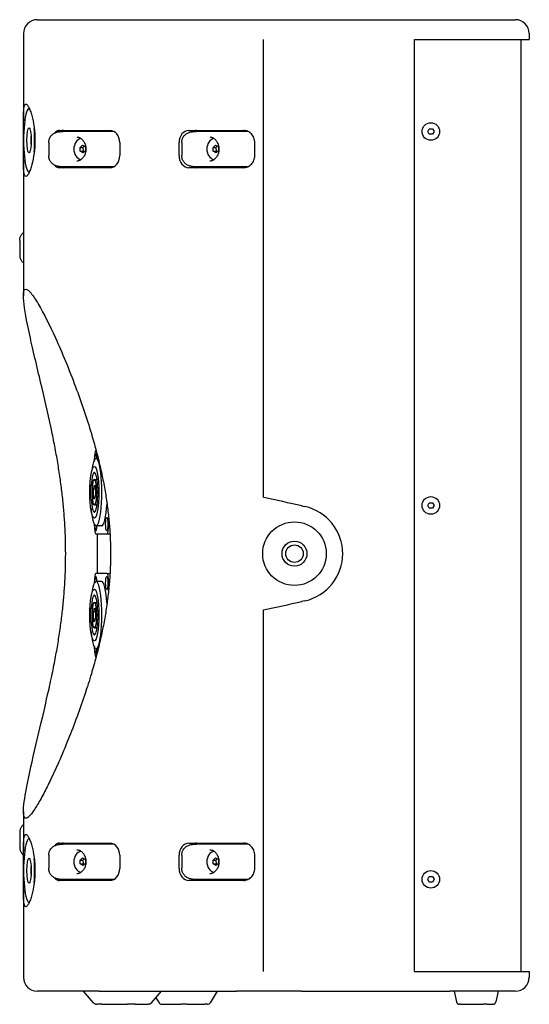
# Model space of a CAD drawing. Extents: x 987 to 2641, y 1244 to 2490.
# Tile 2 of 4: x 1936 to 2169, y 1697 to 2146. Entities that reach past the tile are written whole.
import ezdxf

# ---------------------------------------------------------------- set-up
doc = ezdxf.new("R2010")
doc.units = 0
doc.layers.add('KF_GRAVIS_8_DIM', color=1, linetype='CONTINUOUS')
doc.layers.add('KF_GRAVIS_8_LEFT', color=7, linetype='CONTINUOUS', lineweight=25)

# ---------------------------------------------------------------- blocks, each defined once
blk = doc.blocks.new('*U13')
at = {"layer": 'KF_GRAVIS_8_LEFT'}
for p, q in [((-108.91, 0), (108.91, 0)), ((-115.26, -6.35), (-115.26, -9)), ((115.26, -6.35), (115.26, -9)), ((-115.26, -9), (-115.26, -46.15)), ((-5.94, -9), (-5.94, -217.82)), ((62.91, -9), (103.88, -9)), ((62.91, -434), (62.91, -9)), ((103.88, -9), (115.26, -9)), ((111.57, -434), (111.57, -9)), ((-112.68, -40.5), (-112.58, -40.5)), ((-98.9, -50.5), (-84.32, -50.5)), ((-98.85, -51.08), (-97.18, -51)), ((-74.01, -51), (-97.02, -51)), ((-84.32, -50.5), (-75.88, -50.5)), ((-39.84, -50.5), (-21.78, -50.5)), ((-38.23, -51.08), (-36.56, -51)), ((-12.87, -51), (-36.4, -51)), ((-21.78, -50.5), (-14.95, -50.5)), ((68.97, -51), (69.69, -49.75)), ((69.69, -52.25), (68.97, -51)), ((69.69, -49.75), (71.13, -49.75)), ((71.13, -52.25), (69.69, -52.25)), ((71.13, -49.75), (71.85, -51)), ((71.85, -51), (71.13, -52.25)), ((-103.76, -56.11), (-103.76, -61.89)), ((-89.49, -58.27), (-88.32, -57.27)), ((-89.49, -58.27), (-88.17, -58.27)), ((-89.36, -59.99), (-89.49, -58.27)), ((-88.32, -57.27), (-87.04, -58.01)), ((-87.53, -57.73), (-88.17, -58.27)), ((-88.17, -58.27), (-88.04, -59.99)), ((-87.04, -58.01), (-86.91, -59.73)), ((-71.38, -56), (-71.38, -62)), ((-44.35, -62), (-44.35, -56)), ((-43.14, -56.11), (-43.14, -61.89)), ((-28.87, -58.27), (-27.71, -57.27)), ((-28.87, -58.27), (-27.55, -58.27)), ((-28.75, -59.99), (-28.87, -58.27)), ((-27.71, -57.27), (-26.42, -58.01)), ((-26.91, -57.73), (-27.55, -58.27)), ((-27.55, -58.27), (-27.43, -59.99)), ((-26.42, -58.01), (-26.3, -59.73)), ((-9.86, -62), (-9.86, -56)), ((-89.36, -59.99), (-88.04, -59.99)), ((-88.08, -60.73), (-89.36, -59.99)), ((-86.91, -59.73), (-88.08, -60.73)), ((-88.04, -59.99), (-87.55, -60.27)), ((-28.75, -59.99), (-27.43, -59.99)), ((-27.46, -60.73), (-28.75, -59.99)), ((-26.3, -59.73), (-27.46, -60.73)), ((-27.43, -59.99), (-26.93, -60.27)), ((-115.26, -63.85), (-115.26, -116.6)), ((-98.85, -66.92), (-97.18, -67)), ((-97.02, -67), (-74.01, -67)), ((-38.23, -66.92), (-36.56, -67)), ((-36.4, -67), (-12.87, -67)), ((-112.68, -69.5), (-112.58, -69.5)), ((-84.32, -67.5), (-98.9, -67.5)), ((-75.88, -67.5), (-84.32, -67.5)), ((-21.78, -67.5), (-39.84, -67.5)), ((-14.95, -67.5), (-21.78, -67.5)), ((-116.97, -100.62), (-116.97, -107.38)), ((-115.26, -116.6), (-115.26, -125.9)), ((-82.13, -196.5), (-82.21, -196.5)), ((-82.35, -197.9), (-82.23, -197.9)), ((-81.2, -200.12), (-82.16, -200.12)), ((-84.57, -208.33), (-84.27, -206.14)), ((-83.37, -209.85), (-83.13, -209.85)), ((-83.37, -209.85), (-83.37, -210.29)), ((-82.94, -209.75), (-81.73, -209.75)), ((-82.55, -210.22), (-82.55, -209.79)), ((-82.55, -209.79), (-81.72, -209.79)), ((-84.67, -212.37), (-84.42, -212.37)), ((-84.42, -212.37), (-83.86, -212.37)), ((-83.48, -213.9), (-83.35, -213.9)), ((-83.35, -213.9), (-82.3, -213.9)), ((-82.7, -213.03), (-82.62, -212.3)), ((-82.7, -213.03), (-82.41, -213.03)), ((-81.4, -213.85), (-81.23, -213.85)), ((-84.42, -218.62), (-84.67, -218.62)), ((-84.42, -218.62), (-83.86, -218.62)), ((-83.19, -217.97), (-83.25, -218.53)), ((-83.19, -217.97), (-82.7, -217.97)), ((-82.36, -217.1), (-82.53, -217.1)), ((-81.23, -217.15), (-81.4, -217.15)), ((-84.57, -222.67), (-84.27, -224.86)), ((-83.34, -220.78), (-83.34, -221.21)), ((-83.06, -221.21), (-83.34, -221.21)), ((-82.94, -221.25), (-81.73, -221.25)), ((-82.52, -221.15), (-82.52, -220.71)), ((-82.52, -221.15), (-81.72, -221.15)), ((11.52, -221.69), (13.03, -222.02)), ((68.97, -221.5), (69.69, -220.25)), ((69.69, -222.75), (68.97, -221.5)), ((69.69, -220.25), (71.13, -220.25)), ((71.13, -222.75), (69.69, -222.75)), ((71.13, -220.25), (71.85, -221.5)), ((71.85, -221.5), (71.13, -222.75)), ((-77.29, -227), (-77.18, -227)), ((-76.39, -230), (-76.39, -227.25)), ((-82.35, -233.1), (-82.23, -233.1)), ((-79.69, -230.87), (-82.16, -230.87)), ((-77.29, -233), (-77.18, -233)), ((-82.21, -234.5), (-77.18, -234.5)), ((-81.51, -252.5), (-81.51, -234.5)), ((-77.18, -234.5), (-75.83, -234.5)), ((-82.35, -253.9), (-82.23, -253.9)), ((-77.18, -252.5), (-82.21, -252.5)), ((-77.28, -253.9), (-77.16, -253.9)), ((-77.18, -252.5), (-75.83, -252.5)), ((-79.69, -256.12), (-82.16, -256.12)), ((-77.28, -259.9), (-77.16, -259.9)), ((-76.39, -259.75), (-76.39, -257)), ((-84.57, -264.33), (-84.27, -262.14)), ((-84.67, -268.37), (-84.42, -268.37)), ((-84.42, -268.37), (-83.86, -268.37)), ((-83.37, -265.85), (-83.13, -265.85)), ((-83.37, -265.85), (-83.37, -266.29)), ((-82.94, -265.75), (-81.73, -265.75)), ((-82.7, -269.03), (-82.62, -268.3)), ((-82.7, -269.03), (-82.41, -269.03)), ((-82.55, -266.22), (-82.55, -265.79)), ((-82.55, -265.79), (-81.72, -265.79)), ((-5.94, -269.18), (-5.94, -434)), ((13.03, -264.98), (11.52, -265.31)), ((-83.48, -269.9), (-83.35, -269.9)), ((-83.35, -269.9), (-82.3, -269.9)), ((-82.36, -273.1), (-82.53, -273.1)), ((-81.4, -269.85), (-81.23, -269.85)), ((-81.23, -273.15), (-81.4, -273.15)), ((-84.42, -274.62), (-84.67, -274.62)), ((-84.42, -274.62), (-83.86, -274.62)), ((-83.34, -276.78), (-83.34, -277.21)), ((-83.06, -277.21), (-83.34, -277.21)), ((-83.19, -273.97), (-83.25, -274.53)), ((-83.19, -273.97), (-82.7, -273.97)), ((-82.94, -277.25), (-81.73, -277.25)), ((-82.52, -277.15), (-82.52, -276.71)), ((-82.52, -277.15), (-81.72, -277.15)), ((-84.57, -278.67), (-84.27, -280.86)), ((-81.2, -286.87), (-82.16, -286.87)), ((-82.35, -289.1), (-82.23, -289.1)), ((-82.21, -290.5), (-82.13, -290.5)), ((-115.26, -361.1), (-115.26, -370.4)), ((-116.97, -370.62), (-116.97, -377.38)), ((-115.26, -370.4), (-115.26, -379.15)), ((-112.68, -373.5), (-112.58, -373.5)), ((-98.9, -375.5), (-84.32, -375.5)), ((-98.85, -376.08), (-97.18, -376)), ((-74.01, -376), (-97.02, -376)), ((-84.32, -375.5), (-75.88, -375.5)), ((-39.84, -375.5), (-21.78, -375.5)), ((-38.23, -376.08), (-36.56, -376)), ((-12.87, -376), (-36.4, -376)), ((-21.78, -375.5), (-14.95, -375.5)), ((-103.76, -381.11), (-103.76, -386.89)), ((-71.38, -381), (-71.38, -387)), ((-44.35, -387), (-44.35, -381)), ((-43.14, -381.11), (-43.14, -386.89)), ((-9.86, -387), (-9.86, -381)), ((-89.49, -383.27), (-88.32, -382.27)), ((-89.49, -383.27), (-88.17, -383.27)), ((-89.36, -384.99), (-89.49, -383.27)), ((-89.36, -384.99), (-88.04, -384.99)), ((-88.08, -385.73), (-89.36, -384.99)), ((-88.32, -382.27), (-87.04, -383.01)), ((-87.53, -382.73), (-88.17, -383.27)), ((-88.17, -383.27), (-88.04, -384.99)), ((-86.91, -384.73), (-88.08, -385.73)), ((-88.04, -384.99), (-87.55, -385.27)), ((-87.04, -383.01), (-86.91, -384.73)), ((-28.87, -383.27), (-27.71, -382.27)), ((-28.87, -383.27), (-27.55, -383.27)), ((-28.75, -384.99), (-28.87, -383.27)), ((-28.75, -384.99), (-27.43, -384.99)), ((-27.46, -385.73), (-28.75, -384.99)), ((-27.71, -382.27), (-26.42, -383.01)), ((-26.91, -382.73), (-27.55, -383.27)), ((-27.55, -383.27), (-27.43, -384.99)), ((-26.3, -384.73), (-27.46, -385.73)), ((-27.43, -384.99), (-26.93, -385.27)), ((-26.42, -383.01), (-26.3, -384.73)), ((-84.32, -392.5), (-98.9, -392.5)), ((-98.85, -391.92), (-97.18, -392)), ((-97.02, -392), (-74.01, -392)), ((-75.88, -392.5), (-84.32, -392.5)), ((-21.78, -392.5), (-39.84, -392.5)), ((-38.23, -391.92), (-36.56, -392)), ((-36.4, -392), (-12.87, -392)), ((-14.95, -392.5), (-21.78, -392.5)), ((68.97, -392), (69.69, -390.75)), ((69.69, -393.25), (68.97, -392)), ((69.69, -390.75), (71.13, -390.75)), ((71.13, -393.25), (69.69, -393.25)), ((71.13, -390.75), (71.85, -392)), ((71.85, -392), (71.13, -393.25)), ((-115.26, -396.85), (-115.26, -434)), ((-112.68, -402.5), (-112.58, -402.5)), ((-115.26, -434), (-115.26, -436.65)), ((62.91, -434), (103.88, -434)), ((103.88, -434), (115.26, -434)), ((115.26, -434), (115.26, -436.65)), ((-80.68, -443), (-108.91, -443)), ((-83.28, -448.33), (-87.84, -443)), ((-80.68, -443), (-18.14, -443)), ((-56.85, -448.33), (-52.29, -443)), ((-26.93, -443), (-30.18, -448.33)), ((11.52, -443), (-18.14, -443)), ((11.52, -443), (79.05, -443)), ((97.67, -443), (79.05, -443)), ((80.99, -443), (82.04, -447.89)), ((108.91, -443), (97.67, -443)), ((101.12, -443), (100.06, -447.89)), ((-79.47, -449), (-81.82, -449)), ((-79.47, -449), (-67.91, -449)), ((-64.37, -449), (-67.91, -449)), ((-64.37, -449), (-58.31, -449)), ((-54.86, -446.01), (-53.44, -448.33)), ((-52.25, -449), (-43.59, -449)), ((-40.68, -449), (-43.59, -449)), ((-40.68, -449), (-32.59, -449)), ((-31.37, -449), (-32.59, -449)), ((83.89, -449), (83.41, -449)), ((83.89, -449), (94.27, -449)), ((95.96, -449), (94.27, -449)), ((95.96, -449), (98.57, -449)), ((98.7, -449), (98.57, -449))]:
    blk.add_line(p, q, dxfattribs=at)
for centre, radius in [((70.41, -51), 4), ((70.41, -221.5), 4), ((8.26, -243.5), 14.5), ((8.26, -243.5), 5.69), ((8.26, -243.5), 4), ((70.41, -392), 4)]:
    blk.add_circle(centre, radius, dxfattribs=at)
for centre, radius, start, end in [((-108.91, -6.35), 6.35, 90, 180), ((108.91, -6.35), 6.35, 0, 90), ((8.26, -243.5), 22, 282.5, 77.5), ((-108.91, -436.65), 6.35, 180, 270), ((108.91, -436.65), 6.35, 270, 0), ((-52.25, -447.6), 1.4, 211.3933, 270), ((-31.37, -447.6), 1.4, 270, 328.6067), ((83.41, -447.6), 1.4, 192.161, 270), ((98.7, -447.6), 1.4, 270, 347.839)]:
    blk.add_arc(centre, radius, start, end, dxfattribs=at)
for centre, major_axis, ratio, start_param, end_param in [((-112.68, -55), (0, -14.5), 0.173648, 3.098678, 6.3261), ((-111.21, -55), (0, 4.19), 0.173648, 0.940282, 2.201311), ((-112.68, -55), (0, -14.5), 0.173648, 1.185443, 1.95615), ((-97.02, -56), (0, 5.5), 0.819152, 0, 0.470353), ((-97.02, -56), (0.01, -5), 0.819151, 3.140195, 3.179025), ((-75.88, -56), (0, 5.5), 0.819152, 4.712389, 6.283185), ((-39.84, -56), (0, 5.5), 0.819152, 0, 1.570796), ((-36.4, -56), (0, 5.5), 0.819152, 0, 0.470353), ((-36.4, -56), (0.01, -5), 0.819151, 3.140195, 3.179025), ((-103.13, -56.11), (0, 2.89), 0.218336, 1.548676, 1.570797), ((-88.2, -59), (0, -5), 0.819152, 3.367537, 6.057241), ((-42.51, -56.11), (0, 2.89), 0.218336, 1.548676, 1.570797), ((-27.58, -59), (0, -5), 0.819152, 3.367537, 6.057241), ((-103.13, -61.89), (0, 2.89), 0.218327, 1.570796, 1.592917), ((-75.88, -62), (0, -5.5), 0.819152, 0, 1.570796), ((-39.84, -62), (0, -5.5), 0.819152, 4.712389, 6.283185), ((-42.51, -61.89), (0, 2.89), 0.218327, 1.570796, 1.592917), ((-97.02, -62), (0, -5.5), 0.819152, 5.812832, 6.283185), ((-97.02, -62), (-0.01, -5), 0.819151, 6.245753, 6.284583), ((-36.4, -62), (0, -5.5), 0.819152, 5.812832, 6.283185), ((-36.4, -62), (-0.01, -5), 0.819151, 6.245753, 6.284583), ((-82.21, -201), (0, 4.5), 0.173648, 0, 1.548638), ((-82.16, -215.5), (0, -15.37), 0.173648, 5.366691, 10.341272), ((-82.35, -200.9), (0, 3), 0.173648, 4.973686, 7.780949), ((-82.23, -200.9), (0, 3), 0.173648, 4.973686, 6.283185), ((-82.23, -200.9), (0, 3), 0.173648, 4.973686, 6.283185), ((-82.94, -215.5), (0, 9.05), 0.173648, 4.89572, 7.501449), ((-82.94, -215.5), (0, -6.15), 0.173648, 3.54787, 5.902627), ((-82.94, -215.5), (0, 5.75), 0.173648, 5.874637, 6.71959), ((-82.94, -215.5), (0, 6.15), 0.173648, 3.54787, 5.902627), ((-82.94, -215.5), (0, 10.45), 0.173648, 1.267107, 1.874486), ((-82.94, -215.5), (0, 3.5), 0.173648, 1.096016, 2.617994), ((-82.94, -215.5), (0, 2.85), 0.173648, 5.759587, 7.257901), ((-82.78, -215.22), (0, 3.07), 0.173648, 4.051576, 5.97321), ((-82.94, -215.5), (0, -10), 0.173648, 1.405038, 1.736554), ((-82.94, -215.5), (0, -9.05), 0.173648, 5.064922, 7.670651), ((-82.94, -215.5), (0, -2.85), 0.173648, 5.759587, 7.257901), ((11.52, -221.69), (58.06, -12.87), 0.00001, 1.566991, 1.872088), ((-82.94, -215.5), (0, -5.75), 0.173648, 5.874637, 6.71959), ((-79.69, -215.5), (0, -15.37), 0.173648, 0, 1.226694), ((-77.18, -230), (0, 3), 0.173648, 3.141593, 6.283185), ((-77.18, -230), (0, 3), 0.173648, 3.141593, 6.283185), ((-82.21, -230), (0, -4.5), 0.173648, 4.734547, 6.283185), ((-82.35, -230.1), (0, -3), 0.173648, 4.785422, 7.592685), ((-82.23, -230.1), (0, -3), 0.173648, 0, 1.3095), ((-82.23, -230.1), (0, -3), 0.173648, 0, 1.3095), ((-77.18, -230), (0, -4.5), 0.173648, 0, 1.570796), ((-82.16, -271.5), (0, -15.37), 0.173648, 5.366691, 10.341272), ((-82.21, -257), (0, 4.5), 0.173648, 0, 1.548638), ((-82.35, -256.9), (0, 3), 0.173648, 4.973686, 7.780949), ((-82.23, -256.9), (0, 3), 0.173648, 4.973686, 6.283185), ((-82.23, -256.9), (0, 3), 0.173648, 4.973686, 6.283185), ((-77.18, -257), (0, 4.5), 0.173648, 4.712389, 6.283185), ((-77.16, -256.9), (0, 3), 0.173648, 3.141593, 6.283185), ((-77.16, -256.9), (0, 3), 0.173648, 3.141593, 6.283185), ((-79.69, -271.5), (0, 15.37), 0.173648, 5.056491, 6.283185), ((-82.94, -271.5), (0, 9.05), 0.173648, 4.89572, 7.501449), ((-82.94, -271.5), (0, 10.45), 0.173648, 1.267107, 1.874486), ((-82.94, -271.5), (0, -6.15), 0.173648, 3.54787, 5.902627), ((-82.94, -271.5), (0, 5.75), 0.173648, 5.874637, 6.71959), ((-82.94, -271.5), (0, 2.85), 0.173648, 5.759587, 7.257901), ((-82.78, -271.22), (0, 3.07), 0.173648, 4.051576, 5.97321), ((-82.94, -271.5), (0, 6.15), 0.173648, 3.54787, 5.902627), ((11.52, -265.31), (58.06, 12.87), 0.00001, 4.409137, 4.714391), ((-82.94, -271.5), (0, -9.05), 0.173648, 5.064922, 7.670651), ((-82.94, -271.5), (0, 3.5), 0.173648, 1.096016, 2.617994), ((-82.94, -271.5), (0, -2.85), 0.173648, 5.759587, 7.257901), ((-82.94, -271.5), (0, -10), 0.173648, 1.405038, 1.736554), ((-82.94, -271.5), (0, -5.75), 0.173648, 5.874637, 6.71959), ((-82.21, -286), (0, -4.5), 0.173648, 4.734547, 6.283185), ((-82.35, -286.1), (0, -3), 0.173648, 4.785422, 7.592685), ((-82.23, -286.1), (0, -3), 0.173648, 0, 1.3095), ((-82.23, -286.1), (0, -3), 0.173648, 0, 1.3095), ((-112.68, -388), (0, -14.5), 0.173648, 3.098678, 6.3261), ((-97.02, -381), (0, 5.5), 0.819152, 0, 0.470353), ((-97.02, -381), (0.01, -5), 0.819151, 3.140195, 3.179025), ((-75.88, -381), (0, 5.5), 0.819152, 4.712389, 6.283185), ((-39.84, -381), (0, 5.5), 0.819152, 0, 1.570796), ((-36.4, -381), (0, 5.5), 0.819152, 0, 0.470353), ((-36.4, -381), (0.01, -5), 0.819151, 3.140195, 3.179025), ((-103.13, -381.11), (0, 2.89), 0.218336, 1.548676, 1.570797), ((-88.2, -384), (0, -5), 0.819152, 3.367537, 6.057241), ((-42.51, -381.11), (0, 2.89), 0.218336, 1.548676, 1.570797), ((-27.58, -384), (0, -5), 0.819152, 3.367537, 6.057241), ((-111.21, -388), (0, 4.19), 0.173648, 0.940282, 2.201311), ((-112.68, -388), (0, -14.5), 0.173648, 1.185443, 1.95615), ((-103.13, -386.89), (0, 2.89), 0.218327, 1.570796, 1.592917), ((-75.88, -387), (0, -5.5), 0.819152, 0, 1.570796), ((-39.84, -387), (0, -5.5), 0.819152, 4.712389, 6.283185), ((-42.51, -386.89), (0, 2.89), 0.218327, 1.570796, 1.592917), ((-97.02, -387), (0, -5.5), 0.819152, 5.812832, 6.283185), ((-97.02, -387), (-0.01, -5), 0.819151, 6.245753, 6.284583), ((-36.4, -387), (0, -5.5), 0.819152, 5.812832, 6.283185), ((-36.4, -387), (-0.01, -5), 0.819151, 6.245753, 6.284583)]:
    blk.add_ellipse(centre, major_axis=major_axis, ratio=ratio, start_param=start_param, end_param=end_param, dxfattribs=at)
for centre, major_axis in [((-112.68, -55), (0, 5.69)), ((-82.94, -215.5), (0, -11.77)), ((-77.29, -230), (0, 3)), ((-77.28, -256.9), (0, 3)), ((-82.94, -271.5), (0, -11.77)), ((-112.68, -388), (0, 5.69))]:
    blk.add_ellipse(centre, major_axis=major_axis, ratio=0.173648, dxfattribs=at)
for points, knots in [([(-114.16, -71.5), (-114.34, -71.5), (-114.5, -71.38), (-114.77, -70.89), (-114.88, -70.52), (-115.06, -69.55), (-115.12, -68.96), (-115.21, -67.61), (-115.23, -66.86), (-115.27, -64.6), (-115.26, -62.8), (-115.24, -58.96), (-115.23, -56.91), (-115.23, -53.04), (-115.24, -50.94), (-115.27, -47.01), (-115.27, -45.18), (-115.23, -42.94), (-115.2, -42.22), (-115.11, -40.92), (-115.05, -40.36), (-114.87, -39.44), (-114.76, -39.08), (-114.49, -38.61), (-114.34, -38.5), (-114.16, -38.5)], [2.377573, 2.377573, 2.377573, 2.377573, 2.685974, 2.685974, 2.994376, 2.994376, 3.302778, 3.302778, 3.611179, 3.611179, 4.183162, 4.183162, 4.755145, 4.755145, 5.342355, 5.342355, 5.929564, 5.929564, 6.23018, 6.23018, 6.530796, 6.530796, 6.831412, 6.831412, 7.132029, 7.132029, 7.132029, 7.132029]), ([(-114.16, -38.5), (-113.99, -38.5), (-113.79, -38.61), (-113.35, -39.08), (-113.12, -39.44), (-112.63, -40.36), (-112.39, -40.92), (-111.91, -42.22), (-111.68, -42.94), (-111.06, -45.18), (-110.68, -47.01), (-110.17, -50.94), (-110.03, -53.04), (-110.03, -55), (-110.03, -56.91), (-110.16, -58.96), (-110.65, -62.8), (-111.01, -64.6), (-111.62, -66.86), (-111.85, -67.61), (-112.34, -68.96), (-112.59, -69.55), (-113.09, -70.52), (-113.33, -70.89), (-113.78, -71.38), (-113.98, -71.5), (-114.16, -71.5)], [7.132029, 7.132029, 7.132029, 7.132029, 7.432645, 7.432645, 7.733261, 7.733261, 8.033877, 8.033877, 8.334494, 8.334494, 8.921703, 8.921703, 9.508912, 9.508912, 9.508912, 10.080895, 10.080895, 10.652878, 10.652878, 10.96128, 10.96128, 11.269681, 11.269681, 11.578083, 11.578083, 11.886485, 11.886485, 11.886485, 11.886485]), ([(-103.76, -56.04), (-103.76, -55.53), (-103.67, -55.02), (-103.35, -54.05), (-103.11, -53.58), (-102.5, -52.76), (-102.13, -52.39), (-101.3, -51.79), (-100.84, -51.55), (-99.88, -51.21), (-99.37, -51.11), (-98.85, -51.08), (-98.85, -51.08), (-98.85, -51.08)], [0.018752, 0.018752, 0.018752, 0.018752, 0.318999, 0.318999, 0.621642, 0.621642, 0.924285, 0.924285, 1.226928, 1.226928, 1.529571, 1.529571, 1.531967, 1.531967, 1.531967, 1.531967]), ([(-98.9, -50.5), (-99.35, -50.5), (-99.82, -50.64), (-100.56, -51.12), (-100.85, -51.39), (-101.1, -51.7)], [0.8412892, 0.8412892, 0.8412892, 0.8412892, 1.0562448, 1.0562448, 1.2090092, 1.2090092, 1.2090092, 1.2090092]), ([(-90.87, -53.49), (-90.38, -53.53), (-89.9, -53.68), (-89.02, -54.16), (-88.61, -54.49), (-87.9, -55.29), (-87.61, -55.75), (-87.14, -56.77), (-86.97, -57.32), (-86.79, -58.46), (-86.77, -59.05), (-86.87, -60.21), (-87, -60.78), (-87.39, -61.83), (-87.65, -62.32), (-88.27, -63.17), (-88.64, -63.53), (-89.44, -64.1), (-89.88, -64.31), (-90.51, -64.46), (-90.69, -64.5), (-90.87, -64.51)], [1.645713, 1.645713, 1.645713, 1.645713, 1.989396, 1.989396, 2.318581, 2.318581, 2.63445, 2.63445, 2.944817, 2.944817, 3.253604, 3.253604, 3.56226, 3.56226, 3.871945, 3.871945, 4.185571, 4.185571, 4.509514, 4.509514, 4.637473, 4.637473, 4.637473, 4.637473]), ([(-43.14, -56.04), (-43.14, -55.53), (-43.05, -55.02), (-42.73, -54.05), (-42.49, -53.58), (-41.88, -52.76), (-41.51, -52.39), (-40.68, -51.79), (-40.22, -51.55), (-39.26, -51.21), (-38.75, -51.11), (-38.24, -51.08), (-38.23, -51.08), (-38.23, -51.08)], [0.018752, 0.018752, 0.018752, 0.018752, 0.318999, 0.318999, 0.621642, 0.621642, 0.924285, 0.924285, 1.226928, 1.226928, 1.529571, 1.529571, 1.531967, 1.531967, 1.531967, 1.531967]), ([(-30.25, -53.49), (-29.77, -53.53), (-29.29, -53.68), (-28.4, -54.16), (-27.99, -54.49), (-27.29, -55.29), (-26.99, -55.75), (-26.52, -56.77), (-26.36, -57.32), (-26.17, -58.46), (-26.15, -59.05), (-26.26, -60.21), (-26.38, -60.78), (-26.77, -61.83), (-27.03, -62.32), (-27.65, -63.17), (-28.02, -63.53), (-28.82, -64.1), (-29.26, -64.31), (-29.89, -64.46), (-30.07, -64.5), (-30.25, -64.51)], [1.645713, 1.645713, 1.645713, 1.645713, 1.989396, 1.989396, 2.318581, 2.318581, 2.63445, 2.63445, 2.944817, 2.944817, 3.253604, 3.253604, 3.56226, 3.56226, 3.871945, 3.871945, 4.185571, 4.185571, 4.509514, 4.509514, 4.637473, 4.637473, 4.637473, 4.637473]), ([(-9.86, -56), (-9.86, -55.31), (-9.99, -54.57), (-10.52, -53.21), (-10.93, -52.6), (-11.84, -51.62), (-12.42, -51.2), (-13.66, -50.64), (-14.33, -50.5), (-14.95, -50.5)], [0, 0, 0, 0, 0.2082179, 0.2082179, 0.4164358, 0.4164358, 0.6260329, 0.6260329, 0.83563, 0.83563, 0.83563, 0.83563]), ([(-98.85, -66.92), (-99.36, -66.89), (-99.86, -66.8), (-100.83, -66.46), (-101.29, -66.22), (-102.12, -65.62), (-102.49, -65.25), (-103.1, -64.43), (-103.34, -63.96), (-103.67, -62.99), (-103.76, -62.47), (-103.76, -61.96)], [-1.531967, -1.531967, -1.531967, -1.531967, -1.229324, -1.229324, -0.926681, -0.926681, -0.624038, -0.624038, -0.321395, -0.321395, -0.018752, -0.018752, -0.018752, -0.018752]), ([(-38.23, -66.92), (-38.74, -66.89), (-39.25, -66.8), (-40.21, -66.46), (-40.67, -66.22), (-41.5, -65.62), (-41.87, -65.25), (-42.48, -64.43), (-42.72, -63.96), (-43.05, -62.99), (-43.14, -62.47), (-43.14, -61.96)], [-1.531967, -1.531967, -1.531967, -1.531967, -1.229324, -1.229324, -0.926681, -0.926681, -0.624038, -0.624038, -0.321395, -0.321395, -0.018752, -0.018752, -0.018752, -0.018752]), ([(-14.95, -67.5), (-14.33, -67.5), (-13.66, -67.36), (-12.41, -66.79), (-11.83, -66.37), (-10.92, -65.39), (-10.52, -64.78), (-9.99, -63.43), (-9.86, -62.69), (-9.86, -62)], [-0.8356283, -0.8356283, -0.8356283, -0.8356283, -0.6251469, -0.6251469, -0.4146655, -0.4146655, -0.2073328, -0.2073328, 0, 0, 0, 0]), ([(-101.1, -66.3), (-100.85, -66.61), (-100.56, -66.88), (-99.82, -67.36), (-99.35, -67.5), (-98.9, -67.5)], [2.1728282, 2.1728282, 2.1728282, 2.1728282, 2.3255925, 2.3255925, 2.5405481, 2.5405481, 2.5405481, 2.5405481]), ([(-116.97, -100.62), (-116.97, -100.42), (-116.96, -100.22), (-116.91, -99.82), (-116.87, -99.62), (-116.77, -99.23), (-116.7, -99.04), (-116.54, -98.68), (-116.45, -98.5), (-116.25, -98.15), (-116.13, -97.99), (-116.01, -97.83)], [-1.4093531, -1.4093531, -1.4093531, -1.4093531, -1.2871801, -1.2871801, -1.1650071, -1.1650071, -1.0428341, -1.0428341, -0.9206611, -0.9206611, -0.7984881, -0.7984881, -0.7984881, -0.7984881]), ([(-115.26, -97.11), (-115.37, -97.19), (-115.47, -97.28), (-115.72, -97.51), (-115.87, -97.67), (-116.01, -97.83)], [-0.9772124, -0.9772124, -0.9772124, -0.9772124, -0.8918686, -0.8918686, -0.754513, -0.754513, -0.754513, -0.754513]), ([(-116.97, -107.38), (-116.97, -107.58), (-116.96, -107.78), (-116.91, -108.18), (-116.87, -108.38), (-116.77, -108.77), (-116.7, -108.96), (-116.54, -109.32), (-116.45, -109.5), (-116.25, -109.85), (-116.13, -110.01), (-116.01, -110.17)], [-1.4093531, -1.4093531, -1.4093531, -1.4093531, -1.2871801, -1.2871801, -1.1650071, -1.1650071, -1.0428341, -1.0428341, -0.9206611, -0.9206611, -0.7984881, -0.7984881, -0.7984881, -0.7984881]), ([(-116.01, -110.17), (-115.87, -110.33), (-115.72, -110.49), (-115.47, -110.72), (-115.37, -110.81), (-115.26, -110.89)], [0.754513, 0.754513, 0.754513, 0.754513, 0.8918686, 0.8918686, 0.9772124, 0.9772124, 0.9772124, 0.9772124]), ([(-102.14, -188.73), (-103.6, -181.78), (-105.28, -174.46), (-108.82, -159.39), (-110.66, -151.7), (-113.33, -139.61), (-114.46, -133.99), (-115.23, -127.71), (-115.33, -125.97), (-115.1, -123.55), (-114.76, -122.86), (-114.16, -122.86)], [33.361814, 33.361814, 33.361814, 33.361814, 35.536465, 35.536465, 38.001145, 38.001145, 40.081334, 40.081334, 41.121428, 41.121428, 42.161522, 42.161522, 42.161522, 42.161522]), ([(-114.16, -122.86), (-113.56, -122.86), (-112.73, -123.55), (-110.77, -125.97), (-109.63, -127.71), (-105.97, -133.99), (-103.19, -139.61), (-97.7, -151.7), (-94.51, -159.39), (-88.88, -174.46), (-86.4, -181.78), (-84.32, -188.73)], [42.161522, 42.161522, 42.161522, 42.161522, 43.201617, 43.201617, 44.241711, 44.241711, 46.321899, 46.321899, 48.786579, 48.786579, 50.96123, 50.96123, 50.96123, 50.96123]), ([(-114.16, -364.14), (-114.66, -364.14), (-114.98, -363.67), (-115.3, -361.92), (-115.3, -360.65), (-115.04, -357.52), (-114.79, -355.67), (-114.13, -351.67), (-113.72, -349.52), (-112.16, -341.86), (-110.62, -335.25), (-107.35, -321.38), (-105.63, -314.11), (-103.45, -304.41), (-102.79, -301.38), (-102.14, -298.27)], [14.035705, 14.035705, 14.035705, 14.035705, 14.890779, 14.890779, 15.745853, 15.745853, 16.600927, 16.600927, 17.456002, 17.456002, 19.660842, 19.660842, 21.865683, 21.865683, 22.814845, 22.814845, 22.814845, 22.814845]), ([(-84.32, -298.27), (-85.25, -301.38), (-86.21, -304.41), (-89.43, -314.11), (-92.1, -321.38), (-97.69, -335.25), (-100.59, -341.86), (-104.3, -349.52), (-105.38, -351.67), (-107.51, -355.67), (-108.57, -357.52), (-110.53, -360.65), (-111.44, -361.92), (-113.01, -363.67), (-113.67, -364.14), (-114.16, -364.14)], [5.256565, 5.256565, 5.256565, 5.256565, 6.205727, 6.205727, 8.410568, 8.410568, 10.615408, 10.615408, 11.470483, 11.470483, 12.325557, 12.325557, 13.180631, 13.180631, 14.035705, 14.035705, 14.035705, 14.035705]), ([(-116.01, -367.83), (-116.13, -367.99), (-116.25, -368.15), (-116.45, -368.5), (-116.54, -368.68), (-116.7, -369.04), (-116.77, -369.23), (-116.87, -369.62), (-116.91, -369.82), (-116.96, -370.22), (-116.97, -370.42), (-116.97, -370.62)], [0.7984881, 0.7984881, 0.7984881, 0.7984881, 0.9206611, 0.9206611, 1.0428341, 1.0428341, 1.1650071, 1.1650071, 1.2871801, 1.2871801, 1.4093531, 1.4093531, 1.4093531, 1.4093531]), ([(-115.26, -367.11), (-115.37, -367.19), (-115.47, -367.28), (-115.72, -367.51), (-115.87, -367.67), (-116.01, -367.83)], [-0.9772124, -0.9772124, -0.9772124, -0.9772124, -0.8918686, -0.8918686, -0.754513, -0.754513, -0.754513, -0.754513]), ([(-114.16, -404.5), (-114.34, -404.5), (-114.5, -404.38), (-114.77, -403.89), (-114.88, -403.52), (-115.06, -402.55), (-115.12, -401.96), (-115.21, -400.61), (-115.23, -399.86), (-115.27, -397.6), (-115.26, -395.8), (-115.24, -391.96), (-115.23, -389.91), (-115.23, -386.04), (-115.24, -383.94), (-115.27, -380.01), (-115.27, -378.18), (-115.23, -375.94), (-115.2, -375.22), (-115.11, -373.92), (-115.05, -373.36), (-114.87, -372.44), (-114.76, -372.08), (-114.49, -371.61), (-114.34, -371.5), (-114.16, -371.5)], [2.377573, 2.377573, 2.377573, 2.377573, 2.685974, 2.685974, 2.994376, 2.994376, 3.302778, 3.302778, 3.611179, 3.611179, 4.183162, 4.183162, 4.755145, 4.755145, 5.342355, 5.342355, 5.929564, 5.929564, 6.23018, 6.23018, 6.530796, 6.530796, 6.831412, 6.831412, 7.132029, 7.132029, 7.132029, 7.132029]), ([(-114.16, -371.5), (-113.99, -371.5), (-113.79, -371.61), (-113.35, -372.08), (-113.12, -372.44), (-112.63, -373.36), (-112.39, -373.92), (-111.91, -375.22), (-111.68, -375.94), (-111.06, -378.18), (-110.68, -380.01), (-110.17, -383.94), (-110.03, -386.04), (-110.03, -388), (-110.03, -389.91), (-110.16, -391.96), (-110.65, -395.8), (-111.01, -397.6), (-111.62, -399.86), (-111.85, -400.61), (-112.34, -401.96), (-112.59, -402.55), (-113.09, -403.52), (-113.33, -403.89), (-113.78, -404.38), (-113.98, -404.5), (-114.16, -404.5)], [7.132029, 7.132029, 7.132029, 7.132029, 7.432645, 7.432645, 7.733261, 7.733261, 8.033877, 8.033877, 8.334494, 8.334494, 8.921703, 8.921703, 9.508912, 9.508912, 9.508912, 10.080895, 10.080895, 10.652878, 10.652878, 10.96128, 10.96128, 11.269681, 11.269681, 11.578083, 11.578083, 11.886485, 11.886485, 11.886485, 11.886485]), ([(-103.76, -381.04), (-103.76, -380.53), (-103.67, -380.02), (-103.35, -379.05), (-103.11, -378.58), (-102.5, -377.76), (-102.13, -377.39), (-101.3, -376.79), (-100.84, -376.55), (-99.88, -376.21), (-99.37, -376.11), (-98.85, -376.08), (-98.85, -376.08), (-98.85, -376.08)], [0.018752, 0.018752, 0.018752, 0.018752, 0.318999, 0.318999, 0.621642, 0.621642, 0.924285, 0.924285, 1.226928, 1.226928, 1.529571, 1.529571, 1.531967, 1.531967, 1.531967, 1.531967]), ([(-98.9, -375.5), (-99.35, -375.5), (-99.84, -375.64), (-100.57, -376.12), (-100.85, -376.39), (-101.1, -376.7)], [-0.849623, -0.849623, -0.849623, -0.849623, -0.6319061, -0.6319061, -0.4817376, -0.4817376, -0.4817376, -0.4817376]), ([(-43.14, -381.04), (-43.14, -380.53), (-43.05, -380.02), (-42.73, -379.05), (-42.49, -378.58), (-41.88, -377.76), (-41.51, -377.39), (-40.68, -376.79), (-40.22, -376.55), (-39.26, -376.21), (-38.75, -376.11), (-38.24, -376.08), (-38.23, -376.08), (-38.23, -376.08)], [0.018752, 0.018752, 0.018752, 0.018752, 0.318999, 0.318999, 0.621642, 0.621642, 0.924285, 0.924285, 1.226928, 1.226928, 1.529571, 1.529571, 1.531967, 1.531967, 1.531967, 1.531967]), ([(-9.86, -381), (-9.86, -380.31), (-9.99, -379.57), (-10.52, -378.21), (-10.93, -377.6), (-11.84, -376.62), (-12.42, -376.2), (-13.66, -375.64), (-14.33, -375.5), (-14.95, -375.5)], [1.6664824, 1.6664824, 1.6664824, 1.6664824, 1.8747003, 1.8747003, 2.0829182, 2.0829182, 2.2925153, 2.2925153, 2.5021124, 2.5021124, 2.5021124, 2.5021124]), ([(-116.97, -377.38), (-116.97, -377.58), (-116.96, -377.78), (-116.91, -378.18), (-116.87, -378.38), (-116.77, -378.77), (-116.7, -378.96), (-116.54, -379.32), (-116.45, -379.5), (-116.25, -379.85), (-116.13, -380.01), (-116.01, -380.17)], [-1.4093531, -1.4093531, -1.4093531, -1.4093531, -1.2871801, -1.2871801, -1.1650071, -1.1650071, -1.0428341, -1.0428341, -0.9206611, -0.9206611, -0.7984881, -0.7984881, -0.7984881, -0.7984881]), ([(-116.01, -380.17), (-115.87, -380.33), (-115.72, -380.49), (-115.47, -380.72), (-115.37, -380.81), (-115.26, -380.89)], [0.754513, 0.754513, 0.754513, 0.754513, 0.8918686, 0.8918686, 0.9786926, 0.9786926, 0.9786926, 0.9786926]), ([(-90.87, -378.49), (-90.38, -378.53), (-89.9, -378.68), (-89.02, -379.16), (-88.61, -379.49), (-87.9, -380.29), (-87.61, -380.75), (-87.14, -381.77), (-86.97, -382.32), (-86.79, -383.46), (-86.77, -384.05), (-86.87, -385.21), (-87, -385.78), (-87.39, -386.83), (-87.65, -387.32), (-88.27, -388.17), (-88.64, -388.53), (-89.44, -389.1), (-89.88, -389.31), (-90.51, -389.46), (-90.69, -389.5), (-90.87, -389.51)], [1.645713, 1.645713, 1.645713, 1.645713, 1.989396, 1.989396, 2.318581, 2.318581, 2.63445, 2.63445, 2.944817, 2.944817, 3.253604, 3.253604, 3.56226, 3.56226, 3.871945, 3.871945, 4.185571, 4.185571, 4.509514, 4.509514, 4.637473, 4.637473, 4.637473, 4.637473]), ([(-30.25, -378.49), (-29.77, -378.53), (-29.29, -378.68), (-28.4, -379.16), (-27.99, -379.49), (-27.29, -380.29), (-26.99, -380.75), (-26.52, -381.77), (-26.36, -382.32), (-26.17, -383.46), (-26.15, -384.05), (-26.26, -385.21), (-26.38, -385.78), (-26.77, -386.83), (-27.03, -387.32), (-27.65, -388.17), (-28.02, -388.53), (-28.82, -389.1), (-29.26, -389.31), (-29.89, -389.46), (-30.07, -389.5), (-30.25, -389.51)], [1.645713, 1.645713, 1.645713, 1.645713, 1.989396, 1.989396, 2.318581, 2.318581, 2.63445, 2.63445, 2.944817, 2.944817, 3.253604, 3.253604, 3.56226, 3.56226, 3.871945, 3.871945, 4.185571, 4.185571, 4.509514, 4.509514, 4.637473, 4.637473, 4.637473, 4.637473]), ([(-98.85, -391.92), (-99.36, -391.89), (-99.86, -391.8), (-100.83, -391.46), (-101.29, -391.22), (-102.12, -390.62), (-102.49, -390.25), (-103.1, -389.43), (-103.34, -388.96), (-103.67, -387.99), (-103.76, -387.47), (-103.76, -386.96)], [-1.531967, -1.531967, -1.531967, -1.531967, -1.229324, -1.229324, -0.926681, -0.926681, -0.624038, -0.624038, -0.321395, -0.321395, -0.018752, -0.018752, -0.018752, -0.018752]), ([(-38.23, -391.92), (-38.74, -391.89), (-39.25, -391.8), (-40.21, -391.46), (-40.67, -391.22), (-41.5, -390.62), (-41.87, -390.25), (-42.48, -389.43), (-42.72, -388.96), (-43.05, -387.99), (-43.14, -387.47), (-43.14, -386.96)], [-1.531967, -1.531967, -1.531967, -1.531967, -1.229324, -1.229324, -0.926681, -0.926681, -0.624038, -0.624038, -0.321395, -0.321395, -0.018752, -0.018752, -0.018752, -0.018752]), ([(-14.95, -392.5), (-14.33, -392.5), (-13.66, -392.36), (-12.41, -391.79), (-11.83, -391.37), (-10.92, -390.39), (-10.52, -389.78), (-9.99, -388.43), (-9.86, -387.69), (-9.86, -387)], [0.830854, 0.830854, 0.830854, 0.830854, 1.0413354, 1.0413354, 1.2518168, 1.2518168, 1.4591496, 1.4591496, 1.6664824, 1.6664824, 1.6664824, 1.6664824]), ([(-101.1, -391.3), (-100.85, -391.61), (-100.57, -391.88), (-99.84, -392.36), (-99.35, -392.5), (-98.9, -392.5)], [0.4817377, 0.4817377, 0.4817377, 0.4817377, 0.6319061, 0.6319061, 0.849623, 0.849623, 0.849623, 0.849623]), ([(-83.28, -448.33), (-83.22, -448.41), (-83.14, -448.48), (-82.97, -448.62), (-82.88, -448.69), (-82.68, -448.8), (-82.58, -448.85), (-82.36, -448.93), (-82.25, -448.96), (-82.03, -448.99), (-81.92, -449), (-81.82, -449)], [-1.1198348, -1.1198348, -1.1198348, -1.1198348, -1.0555655, -1.0555655, -0.9912962, -0.9912962, -0.9270268, -0.9270268, -0.8627575, -0.8627575, -0.7984881, -0.7984881, -0.7984881, -0.7984881]), ([(-56.85, -448.33), (-56.91, -448.41), (-56.99, -448.48), (-57.16, -448.62), (-57.25, -448.69), (-57.45, -448.8), (-57.55, -448.85), (-57.77, -448.93), (-57.88, -448.96), (-58.1, -448.99), (-58.2, -449), (-58.31, -449)], [-1.1198348, -1.1198348, -1.1198348, -1.1198348, -1.0555655, -1.0555655, -0.9912962, -0.9912962, -0.9270268, -0.9270268, -0.8627575, -0.8627575, -0.7984881, -0.7984881, -0.7984881, -0.7984881])]:
    blk.add_open_spline(points, degree=3, knots=knots, dxfattribs=at)
for points, weights in [([(-102.14, -298.27), (-90.68, -243.5), (-102.14, -188.73)], [1.19251046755, 1.36753614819, 1.19251046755]), ([(-84.32, -188.73), (-67.95, -243.5), (-84.32, -298.27)], [1.25374510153, 1.43775823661, 1.25374510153])]:
    blk.add_rational_spline(points, weights, degree=2, dxfattribs=at)

msp = doc.modelspace()

# ---------------------------------------------------------------- block references
at = {"layer": 'KF_GRAVIS_8_DIM'}
msp.add_blockref('*U13', (2053.38, 2145.91), dxfattribs=at)

doc.saveas('drawing.dxf')
